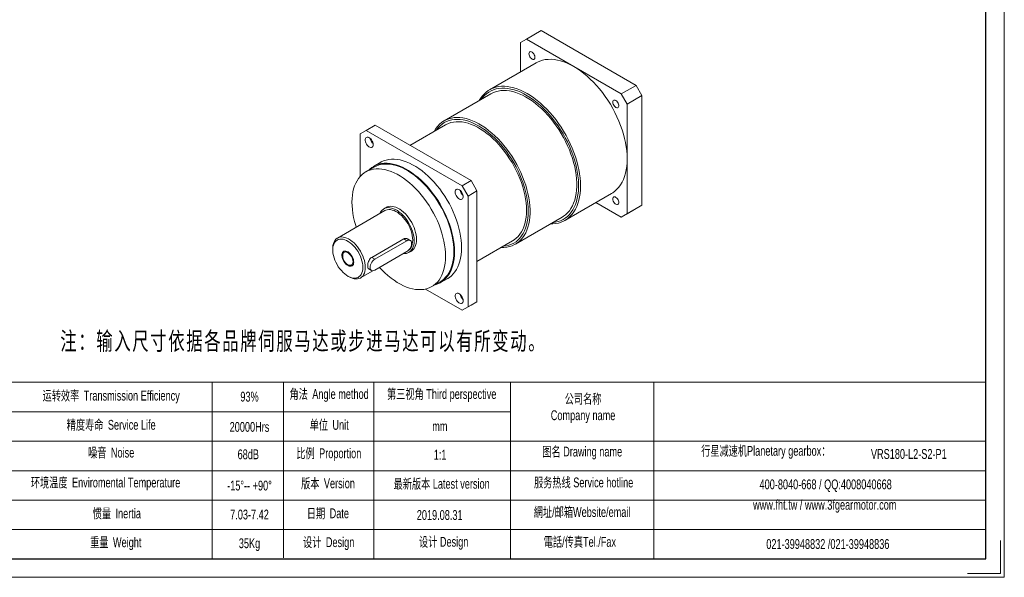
# Model space of a CAD drawing. Header units: millimetres. Extents: x 9783 to 11244, y -635 to 398.
# Tile 2 of 3: x 10313 to 11244, y -635 to -108. Entities that reach past the tile are written whole.
import ezdxf

# ---------------------------------------------------------------- set-up
doc = ezdxf.new("R2010")
doc.units = ezdxf.units.MM
doc.layers.get('0').update_dxf_attribs({"lineweight": 0})
doc.layers.add('SLD-0', color=7, linetype='Continuous', lineweight=18)
doc.layers.add('图框_外框线', color=7, linetype='Continuous', lineweight=18)
doc.styles.add('标准', font='arial.ttf', dxfattribs={"width": 0.667})

msp = doc.modelspace()

# ---------------------------------------------------------------- linework, layer by layer
at = {"color": 7, "linetype": 'Continuous', "lineweight": 15}
for p, q in [((10805.79, -118.17), (10791.79, -126.25)), ((10805.79, -118.17), (10895.4, -169.9)), ((10791.79, -126.25), (10786.19, -129.48)), ((10786.19, -157.11), (10786.19, -129.48)), ((10791.79, -126.25), (10836.59, -152.11)), ((10800.96, -148.58), (10756.8, -174.08)), ((10836.59, -152.11), (10881.4, -177.98)), ((10881.4, -177.98), (10895.4, -169.9)), ((10895.4, -169.9), (10901, -179.6)), ((10758.13, -177.88), (10713.98, -203.37)), ((10887, -187.68), (10881.4, -177.98)), ((10901, -179.6), (10887, -187.68)), ((10901, -179.6), (10901, -283.07)), ((10887, -187.68), (10887, -239.41)), ((10640.3, -212.41), (10634.7, -215.64)), ((10648.7, -207.56), (10640.3, -212.41)), ((10640.3, -212.41), (10731.03, -264.78)), ((10648.7, -207.56), (10739.43, -259.93)), ((10715.31, -207.17), (10681.67, -226.59)), ((10634.7, -255.8), (10634.7, -215.64)), ((10887, -239.41), (10887, -291.15)), ((10647.66, -247.14), (10639.82, -251.66)), ((10653.99, -242.57), (10647.27, -246.45)), ((10731.03, -264.78), (10739.43, -259.93)), ((10739.43, -259.93), (10745.03, -269.63)), ((10736.63, -274.48), (10731.03, -264.78)), ((10745.03, -269.63), (10736.63, -274.48)), ((10745.03, -269.63), (10745.03, -374.4)), ((10736.63, -274.48), (10736.63, -379.25)), ((10828.08, -297.54), (10872.23, -272.05)), ((10657.98, -288.28), (10613.17, -314.15)), ((10659.23, -285.27), (10656.99, -286.57)), ((10881.4, -294.38), (10857.47, -280.57)), ((10895.4, -286.3), (10881.4, -294.38)), ((10887, -291.15), (10901, -283.07)), ((10901, -283.07), (10895.4, -286.3)), ((10781.29, -319.97), (10825.45, -294.48)), ((10881.4, -294.38), (10887, -291.15)), ((10675.76, -315), (10645.52, -332.46)), ((10678.67, -316.68), (10675.76, -315)), ((10681.83, -316.37), (10679.27, -314.88)), ((10608.66, -324.12), (10608.66, -325.41)), ((10678.67, -316.68), (10648.42, -334.14)), ((10745.03, -336.34), (10778.67, -316.92)), ((10648.42, -334.14), (10645.52, -332.46)), ((10648.42, -344.49), (10678.67, -327.03)), ((10680.74, -327.72), (10682.98, -326.43)), ((10642.69, -343.32), (10645.26, -344.8)), ((10622.94, -350.14), (10624.06, -350.79)), ((10634.95, -351.87), (10646.71, -345.08)), ((10710.62, -356.2), (10717.34, -352.32)), ((10731.03, -382.48), (10696.25, -362.4)), ((10702.39, -360.04), (10710.23, -355.51)), ((10739.43, -377.63), (10731.03, -382.48)), ((10731.03, -382.48), (10736.63, -379.25)), ((10736.63, -379.25), (10745.03, -374.4)), ((10745.03, -374.4), (10739.43, -377.63))]:
    msp.add_line(p, q, dxfattribs=at)
for points in [[(10794.14, -140.08), (10794.24, -139.25), (10794.55, -138.61), (10795.04, -138.19), (10795.68, -138.04), (10796.41, -138.16), (10797.19, -138.55), (10797.95, -139.17), (10798.64, -139.98), (10799.21, -140.93), (10799.61, -141.93), (10799.82, -142.91), (10799.82, -143.81), (10799.61, -144.55), (10799.21, -145.09), (10798.64, -145.37), (10797.95, -145.39), (10797.19, -145.13), (10796.41, -144.62), (10795.68, -143.9), (10795.04, -143.01), (10794.55, -142.03), (10794.24, -141.03), (10794.14, -140.08)], [(10800.96, -148.58), (10802.09, -147.97), (10804.47, -146.92), (10806.97, -146.13), (10809.59, -145.58), (10812.31, -145.3), (10815.13, -145.26), (10818.04, -145.49), (10821.02, -145.97), (10824.06, -146.71), (10827.15, -147.69), (10830.28, -148.93), (10833.43, -150.4), (10836.59, -152.11)], [(10836.59, -152.11), (10839.76, -154.06), (10842.91, -156.22), (10846.04, -158.6), (10849.13, -161.18), (10852.17, -163.95), (10855.15, -166.91), (10858.05, -170.04), (10860.88, -173.33), (10863.6, -176.77), (10866.22, -180.33), (10868.72, -184.02), (10871.1, -187.81), (10873.34, -191.68), (10875.43, -195.64), (10877.37, -199.65), (10879.15, -203.7), (10880.76, -207.78), (10882.2, -211.86), (10883.46, -215.94), (10884.53, -220), (10885.41, -224.02), (10886.1, -227.99), (10886.6, -231.89), (10886.9, -235.7), (10887, -239.41)], [(10747.07, -184.27), (10748.27, -182.27), (10749.88, -180.05), (10751.66, -178.06), (10753.6, -176.29), (10755.7, -174.75), (10757.94, -173.46), (10760.31, -172.41), (10762.81, -171.62), (10765.43, -171.07), (10768.16, -170.79), (10770.98, -170.75), (10773.88, -170.98), (10776.86, -171.46), (10779.9, -172.2), (10782.99, -173.18), (10786.12, -174.42), (10789.27, -175.89), (10792.44, -177.6), (10795.6, -179.55), (10798.76, -181.71), (10801.88, -184.09), (10804.97, -186.67), (10808.01, -189.44), (10810.99, -192.4), (10813.9, -195.53), (10816.72, -198.82), (10819.45, -202.26), (10822.06, -205.82), (10824.57, -209.51), (10826.94, -213.3), (10829.18, -217.18), (10831.27, -221.13), (10833.22, -225.14), (10834.99, -229.19), (10836.61, -233.27), (10838.04, -237.35), (10839.3, -241.43), (10840.37, -245.49), (10841.26, -249.52), (10841.95, -253.48), (10842.44, -257.38), (10842.74, -261.19), (10842.84, -264.9), (10842.74, -268.5), (10842.44, -271.97), (10841.95, -275.29), (10841.26, -278.46), (10840.37, -281.47), (10839.3, -284.29), (10838.04, -286.92), (10836.61, -289.34), (10834.99, -291.56), (10833.22, -293.56), (10831.27, -295.33), (10829.18, -296.86), (10826.94, -298.15), (10824.57, -299.2), (10822.06, -300), (10819.45, -300.54), (10816.72, -300.83), (10814.38, -300.87)], [(10816.43, -299.69), (10816.43, -299.69), (10819.09, -299.32), (10821.64, -298.7), (10824.07, -297.82), (10826.36, -296.7), (10828.52, -295.33), (10830.53, -293.72), (10832.38, -291.89), (10834.08, -289.82), (10835.6, -287.55), (10836.94, -285.06), (10838.1, -282.38), (10839.08, -279.51), (10839.86, -276.47), (10840.46, -273.27), (10840.85, -269.91), (10841.05, -266.42), (10841.05, -262.81), (10840.85, -259.09), (10840.46, -255.28), (10839.86, -251.39), (10839.08, -247.45), (10838.1, -243.45), (10836.94, -239.43), (10835.6, -235.39), (10834.08, -231.36), (10832.38, -227.34), (10830.53, -223.36), (10828.52, -219.44), (10826.36, -215.58), (10824.07, -211.8), (10821.64, -208.12), (10819.09, -204.56), (10816.43, -201.12), (10813.68, -197.82), (10810.83, -194.68), (10807.91, -191.71), (10804.92, -188.91), (10801.89, -186.3), (10798.81, -183.9), (10795.7, -181.7), (10792.57, -179.73), (10789.45, -177.98), (10786.33, -176.47), (10783.23, -175.2), (10780.17, -174.17), (10777.16, -173.39), (10774.2, -172.87), (10771.32, -172.6), (10768.52, -172.58), (10765.81, -172.82), (10763.21, -173.32), (10760.72, -174.07), (10758.35, -175.07), (10756.12, -176.32), (10754.04, -177.81), (10752.11, -179.53), (10750.33, -181.48), (10749.11, -183.09)], [(10825.45, -294.48), (10826.79, -293.65), (10828.8, -292.12), (10830.66, -290.35), (10832.36, -288.36), (10833.89, -286.15), (10835.24, -283.73), (10836.41, -281.11), (10837.39, -278.3), (10838.18, -275.31), (10838.77, -272.16), (10839.17, -268.86), (10839.37, -265.43), (10839.37, -261.87), (10839.17, -258.2), (10838.77, -254.44), (10838.18, -250.6), (10837.39, -246.7), (10836.41, -242.76), (10835.24, -238.79), (10833.89, -234.81), (10832.36, -230.84), (10830.66, -226.89), (10828.8, -222.98), (10826.79, -219.12), (10824.62, -215.33), (10822.32, -211.63), (10819.9, -208.04), (10817.35, -204.56), (10814.7, -201.22), (10811.95, -198.02), (10809.11, -194.98), (10806.21, -192.12), (10803.24, -189.43), (10800.23, -186.95), (10797.18, -184.67), (10794.1, -182.61), (10791.02, -180.77), (10787.94, -179.17), (10784.88, -177.8), (10781.84, -176.68), (10778.85, -175.81), (10775.91, -175.19), (10773.04, -174.83), (10770.25, -174.73), (10767.55, -174.88), (10764.95, -175.29), (10762.46, -175.95), (10760.09, -176.87), (10758.13, -177.88)], [(10873.34, -185.8), (10873.44, -184.97), (10873.75, -184.33), (10874.24, -183.91), (10874.88, -183.76), (10875.61, -183.88), (10876.39, -184.27), (10877.15, -184.89), (10877.84, -185.71), (10878.41, -186.65), (10878.81, -187.65), (10879.02, -188.63), (10879.02, -189.53), (10878.81, -190.28), (10878.41, -190.81), (10877.84, -191.09), (10877.15, -191.11), (10876.39, -190.85), (10875.61, -190.34), (10874.88, -189.62), (10874.24, -188.73), (10873.75, -187.75), (10873.44, -186.75), (10873.34, -185.8)], [(10704.58, -213.37), (10704.84, -212.89), (10706.28, -210.57), (10707.9, -208.47), (10709.68, -206.59), (10711.61, -204.94), (10713.7, -203.53), (10715.94, -202.36), (10718.3, -201.44), (10720.79, -200.78), (10723.39, -200.37), (10726.09, -200.22), (10728.89, -200.32), (10731.76, -200.68), (10734.7, -201.3), (10737.69, -202.17), (10740.72, -203.29), (10743.79, -204.66), (10746.87, -206.26), (10749.95, -208.1), (10753.02, -210.16), (10756.07, -212.44), (10759.09, -214.93), (10762.05, -217.61), (10764.96, -220.47), (10767.79, -223.51), (10770.54, -226.71), (10773.19, -230.05), (10775.74, -233.53), (10778.17, -237.12), (10780.47, -240.82), (10782.63, -244.61), (10784.65, -248.47), (10786.51, -252.38), (10788.2, -256.33), (10789.73, -260.31), (10791.08, -264.28), (10792.25, -268.25), (10793.23, -272.2), (10794.02, -276.09), (10794.62, -279.93), (10795.01, -283.69), (10795.21, -287.36), (10795.21, -290.92), (10795.01, -294.35), (10794.62, -297.65), (10794.02, -300.8), (10793.23, -303.79), (10792.25, -306.6), (10791.08, -309.22), (10789.73, -311.64), (10788.2, -313.85), (10786.51, -315.84), (10784.65, -317.61), (10782.63, -319.14), (10780.47, -320.43), (10778.17, -321.47), (10775.74, -322.26), (10773.19, -322.8), (10770.54, -323.08), (10767.94, -323.11)], [(10769.91, -321.97), (10770.23, -321.95), (10772.81, -321.58), (10775.29, -320.96), (10777.64, -320.09), (10779.86, -318.97), (10781.94, -317.61), (10783.87, -316.01), (10785.64, -314.18), (10787.24, -312.12), (10788.68, -309.85), (10789.93, -307.38), (10791.01, -304.71), (10791.89, -301.86), (10792.58, -298.83), (10793.07, -295.65), (10793.37, -292.33), (10793.47, -288.88), (10793.37, -285.31), (10793.07, -281.64), (10792.58, -277.89), (10791.89, -274.07), (10791.01, -270.2), (10789.93, -266.29), (10788.68, -262.37), (10787.24, -258.45), (10785.64, -254.54), (10783.87, -250.66), (10781.94, -246.83), (10779.86, -243.06), (10777.64, -239.38), (10775.29, -235.8), (10772.81, -232.32), (10770.23, -228.98), (10767.55, -225.77), (10764.78, -222.72), (10761.93, -219.84), (10759.02, -217.14), (10756.06, -214.63), (10753.06, -212.33), (10750.03, -210.24), (10746.99, -208.37), (10743.95, -206.73), (10740.92, -205.33), (10737.92, -204.16), (10734.96, -203.25), (10732.05, -202.59), (10729.2, -202.19), (10726.43, -202.04), (10723.75, -202.14), (10721.17, -202.51), (10718.69, -203.13), (10716.34, -204), (10714.12, -205.12), (10712.04, -206.48), (10710.11, -208.08), (10708.34, -209.91), (10706.73, -211.97), (10706.55, -212.23)], [(10778.67, -316.92), (10780.22, -315.93), (10782.15, -314.41), (10783.93, -312.65), (10785.54, -310.66), (10786.98, -308.46), (10788.24, -306.05), (10789.31, -303.45), (10790.2, -300.66), (10790.89, -297.7), (10791.39, -294.57), (10791.69, -291.31), (10791.79, -287.91), (10791.69, -284.39), (10791.39, -280.78), (10790.89, -277.08), (10790.2, -273.32), (10789.31, -269.51), (10788.24, -265.66), (10786.98, -261.79), (10785.54, -257.93), (10783.93, -254.09), (10782.15, -250.28), (10780.22, -246.52), (10778.14, -242.84), (10775.92, -239.23), (10773.57, -235.74), (10771.1, -232.35), (10768.52, -229.1), (10765.85, -226), (10763.09, -223.06), (10760.26, -220.29), (10757.38, -217.71), (10754.44, -215.33), (10751.47, -213.16), (10748.49, -211.2), (10745.49, -209.47), (10742.51, -207.98), (10739.54, -206.73), (10736.6, -205.72), (10733.72, -204.97), (10730.89, -204.47), (10728.13, -204.23), (10725.46, -204.24), (10722.88, -204.52), (10720.41, -205.05), (10718.06, -205.84), (10715.84, -206.88), (10715.31, -207.17)], [(10646.88, -225.89), (10646.77, -224.83), (10646.47, -223.7), (10645.99, -222.58), (10645.35, -221.51), (10644.59, -220.57), (10643.75, -219.79), (10642.88, -219.23), (10642.01, -218.9), (10641.21, -218.84), (10640.5, -219.04), (10639.94, -219.49), (10639.54, -220.17), (10639.34, -221.04), (10639.34, -222.05), (10639.54, -223.15), (10639.94, -224.29), (10640.5, -225.39), (10641.21, -226.4), (10642.01, -227.27), (10642.88, -227.94), (10643.75, -228.39), (10644.59, -228.58), (10645.35, -228.52), (10645.99, -228.19), (10646.47, -227.62), (10646.77, -226.84), (10646.88, -225.89)], [(10653.99, -242.57), (10654.52, -242.28), (10656.74, -241.24), (10659.09, -240.45), (10661.56, -239.92), (10664.14, -239.65), (10666.81, -239.63), (10669.56, -239.87), (10672.39, -240.37), (10675.28, -241.12), (10678.21, -242.13), (10681.18, -243.38), (10684.17, -244.87), (10687.16, -246.6), (10690.15, -248.56), (10693.12, -250.73), (10696.05, -253.11), (10698.94, -255.7), (10701.77, -258.46), (10704.53, -261.4), (10707.2, -264.51), (10709.77, -267.75), (10712.24, -271.14), (10714.59, -274.64), (10716.81, -278.24), (10718.89, -281.92), (10720.83, -285.68), (10722.6, -289.49), (10724.21, -293.33), (10725.65, -297.2), (10726.91, -301.06), (10727.99, -304.91), (10728.88, -308.72), (10729.57, -312.49), (10730.07, -316.18), (10730.37, -319.8), (10730.47, -323.31), (10730.37, -326.71), (10730.07, -329.97), (10729.57, -333.1), (10728.88, -336.06), (10727.99, -338.85), (10726.91, -341.45), (10725.65, -343.86), (10724.21, -346.06), (10722.6, -348.05), (10720.83, -349.81), (10718.89, -351.33), (10717.34, -352.32)], [(10887, -239.41), (10886.9, -243.01), (10886.6, -246.48), (10886.1, -249.8), (10885.41, -252.97), (10884.53, -255.98), (10883.46, -258.8), (10882.2, -261.43), (10880.76, -263.85), (10879.15, -266.07), (10877.37, -268.07), (10875.43, -269.84), (10873.34, -271.37), (10872.23, -272.05)], [(10715.35, -331.39), (10715.25, -327.92), (10714.95, -324.35), (10714.46, -320.7), (10713.78, -316.99), (10712.9, -313.22), (10711.84, -309.42), (10710.59, -305.6), (10709.17, -301.79), (10707.58, -297.99), (10705.83, -294.23), (10703.92, -290.52), (10701.86, -286.88), (10699.67, -283.33), (10697.35, -279.87), (10694.91, -276.53), (10692.37, -273.32), (10689.73, -270.26), (10687.01, -267.36), (10684.21, -264.62), (10681.36, -262.07), (10678.46, -259.72), (10675.53, -257.58), (10672.58, -255.64), (10669.63, -253.94), (10666.68, -252.46), (10663.75, -251.23), (10660.85, -250.23), (10658, -249.49), (10655.2, -249), (10652.48, -248.76), (10649.84, -248.77), (10647.3, -249.05), (10644.86, -249.57), (10642.54, -250.35), (10640.35, -251.37), (10638.29, -252.64), (10636.38, -254.14), (10634.63, -255.88), (10633.04, -257.84), (10631.62, -260.01), (10630.37, -262.39), (10629.31, -264.97), (10628.44, -267.72), (10627.75, -270.65), (10627.26, -273.73), (10626.96, -276.96), (10626.86, -280.31), (10626.96, -283.78), (10627.26, -287.35), (10627.75, -291), (10628.44, -294.72), (10629.31, -298.48), (10630.37, -302.28), (10630.89, -303.92)], [(10642.67, -250.02), (10643.79, -248.96), (10645.72, -247.44), (10647.8, -246.16), (10650.02, -245.12), (10652.37, -244.33), (10654.84, -243.8), (10657.41, -243.53), (10660.09, -243.51), (10662.84, -243.75), (10665.67, -244.25), (10668.56, -245), (10671.49, -246.01), (10674.46, -247.26), (10677.45, -248.75), (10680.44, -250.48), (10683.43, -252.44), (10686.4, -254.61), (10689.33, -256.99), (10692.22, -259.57), (10695.05, -262.34), (10697.8, -265.28), (10700.48, -268.38), (10703.05, -271.63), (10705.52, -275.02), (10707.87, -278.52), (10710.09, -282.12), (10712.17, -285.8), (10714.11, -289.56), (10715.88, -293.37), (10717.49, -297.21), (10718.93, -301.08), (10720.19, -304.94), (10721.27, -308.79), (10722.16, -312.6), (10722.85, -316.37), (10723.35, -320.06), (10723.65, -323.68), (10723.75, -327.19), (10723.65, -330.59), (10723.35, -333.85), (10722.85, -336.98), (10722.16, -339.94), (10721.27, -342.73), (10720.19, -345.33), (10718.93, -347.74), (10717.49, -349.94), (10715.88, -351.93), (10714.11, -353.69), (10712.17, -355.21), (10710.09, -356.49), (10707.87, -357.53), (10705.52, -358.32), (10705.23, -358.39)], [(10710.23, -355.51), (10711.76, -354.54), (10713.67, -353.03), (10715.42, -351.3), (10717.01, -349.34), (10718.43, -347.16), (10719.68, -344.78), (10720.74, -342.21), (10721.62, -339.46), (10722.3, -336.53), (10722.79, -333.45), (10723.09, -330.22), (10723.19, -326.87), (10723.09, -323.4), (10722.79, -319.83), (10722.3, -316.18), (10721.62, -312.46), (10720.74, -308.69), (10719.68, -304.89), (10718.43, -301.08), (10717.01, -297.26), (10715.42, -293.47), (10713.67, -289.71), (10711.76, -286), (10709.7, -282.36), (10707.51, -278.8), (10705.19, -275.34), (10702.75, -272.01), (10700.21, -268.8), (10697.57, -265.73), (10694.85, -262.83), (10692.05, -260.1), (10689.2, -257.55), (10686.3, -255.2), (10683.37, -253.05), (10680.42, -251.12), (10677.47, -249.41), (10674.52, -247.94), (10671.59, -246.7), (10668.69, -245.71), (10665.84, -244.96), (10663.05, -244.47), (10660.32, -244.23), (10657.68, -244.25), (10655.14, -244.52), (10652.7, -245.04), (10650.38, -245.82), (10648.19, -246.85), (10647.66, -247.14)], [(10724.46, -270.68), (10724.56, -271.75), (10724.86, -272.87), (10725.34, -274), (10725.98, -275.06), (10726.74, -276.01), (10727.58, -276.78), (10728.46, -277.35), (10729.32, -277.67), (10730.13, -277.73), (10730.83, -277.54), (10731.39, -277.08), (10731.79, -276.41), (10731.99, -275.54), (10731.99, -274.52), (10731.79, -273.42), (10731.39, -272.29), (10730.83, -271.18), (10730.13, -270.17), (10729.32, -269.31), (10728.46, -268.63), (10727.58, -268.18), (10726.74, -267.99), (10725.98, -268.06), (10725.34, -268.38), (10724.86, -268.95), (10724.56, -269.73), (10724.46, -270.68)], [(10873.34, -277.26), (10873.44, -276.43), (10873.75, -275.78), (10874.24, -275.37), (10874.88, -275.22), (10875.61, -275.34), (10876.39, -275.73), (10877.15, -276.35), (10877.84, -277.16), (10878.41, -278.1), (10878.81, -279.1), (10879.02, -280.09), (10879.02, -280.99), (10878.81, -281.73), (10878.41, -282.27), (10877.84, -282.55), (10877.15, -282.57), (10876.39, -282.31), (10875.61, -281.8), (10874.88, -281.08), (10874.24, -280.19), (10873.75, -279.21), (10873.44, -278.21), (10873.34, -277.26)], [(10685.67, -316.84), (10685.57, -314.69), (10685.27, -312.45), (10684.79, -310.14), (10684.11, -307.8), (10683.26, -305.45), (10682.24, -303.12), (10681.06, -300.84), (10679.74, -298.64), (10678.29, -296.53), (10676.74, -294.55), (10675.08, -292.71), (10673.36, -291.05), (10671.58, -289.57), (10669.78, -288.3), (10667.96, -287.25), (10666.15, -286.43), (10664.37, -285.86), (10662.65, -285.53), (10661, -285.46), (10659.44, -285.64), (10657.99, -286.08), (10656.67, -286.76), (10655.49, -287.68), (10654.47, -288.83), (10653.62, -290.2), (10653.23, -291.02)], [(10684.27, -316.04), (10684.17, -313.95), (10683.87, -311.78), (10683.37, -309.54), (10682.69, -307.28), (10681.82, -305.01), (10680.79, -302.77), (10679.6, -300.59), (10678.27, -298.49), (10676.82, -296.51), (10675.26, -294.66), (10673.62, -292.98), (10671.92, -291.48), (10670.18, -290.19), (10668.43, -289.11), (10666.67, -288.28), (10664.95, -287.68), (10663.28, -287.35), (10661.68, -287.27), (10660.17, -287.45), (10658.78, -287.88), (10657.98, -288.28)], [(10687.91, -315.55), (10687.81, -313.4), (10687.51, -311.15), (10687.03, -308.85), (10686.35, -306.51), (10685.5, -304.16), (10684.48, -301.83), (10683.3, -299.55), (10681.98, -297.34), (10680.53, -295.24), (10678.98, -293.25), (10677.32, -291.42), (10675.6, -289.75), (10673.82, -288.27), (10672.02, -287), (10670.2, -285.95), (10668.39, -285.14), (10666.61, -284.56), (10664.89, -284.24), (10663.24, -284.17), (10661.68, -284.35), (10660.23, -284.79), (10659.23, -285.27)], [(10608.66, -324.12), (10608.69, -323.12), (10608.89, -321.22), (10609.29, -319.47), (10609.88, -317.9), (10610.65, -316.52), (10611.6, -315.36), (10612.72, -314.43), (10613.98, -313.75), (10615.37, -313.31), (10616.88, -313.13), (10618.48, -313.21), (10620.15, -313.55), (10621.87, -314.14), (10623.62, -314.98), (10625.38, -316.05), (10627.12, -317.34), (10628.82, -318.84), (10630.46, -320.52), (10632.02, -322.37), (10633.47, -324.35), (10634.8, -326.45), (10635.99, -328.63), (10637.02, -330.87), (10637.88, -333.14), (10638.57, -335.41), (10639.06, -337.64), (10639.36, -339.81), (10639.46, -341.9)], [(10637.22, -341.9), (10637.12, -339.89), (10636.82, -337.79), (10636.33, -335.64), (10635.65, -333.46), (10634.79, -331.28), (10633.76, -329.13), (10632.58, -327.05), (10631.27, -325.06), (10629.84, -323.19), (10628.31, -321.47), (10626.71, -319.92), (10625.05, -318.56), (10623.37, -317.42), (10621.68, -316.5), (10620, -315.82), (10618.37, -315.39), (10616.8, -315.22), (10615.32, -315.31), (10613.95, -315.65), (10612.7, -316.25), (10611.59, -317.1), (10610.65, -318.17), (10609.87, -319.46), (10609.29, -320.95), (10608.89, -322.62), (10608.69, -324.45), (10608.69, -326.4), (10608.89, -328.46), (10609.29, -330.59), (10609.87, -332.76), (10610.65, -334.94), (10611.59, -337.11), (10612.7, -339.23), (10613.95, -341.27), (10615.32, -343.2), (10616.8, -345), (10618.37, -346.64), (10620, -348.09), (10621.68, -349.35), (10623.37, -350.38), (10625.05, -351.18), (10626.71, -351.74), (10628.31, -352.04), (10629.84, -352.08), (10631.27, -351.86), (10632.58, -351.39), (10633.76, -350.67), (10634.79, -349.71), (10635.65, -348.52), (10636.33, -347.13), (10636.82, -345.54), (10637.12, -343.79), (10637.22, -341.9)], [(10678.67, -327.03), (10679.66, -326.32), (10680.61, -325.39), (10681.46, -324.29), (10682.17, -323.06), (10682.7, -321.77), (10683.03, -320.48), (10683.15, -319.27), (10683.03, -318.18), (10682.7, -317.28), (10682.17, -316.61), (10681.46, -316.2), (10680.61, -316.07), (10679.66, -316.24), (10678.67, -316.68)], [(10680.51, -325.51), (10680.79, -325.28), (10681.82, -324.24), (10682.69, -322.97), (10683.37, -321.49), (10683.87, -319.83), (10684.17, -318), (10684.27, -316.04)], [(10682.98, -326.43), (10683.3, -326.23), (10684.48, -325.31), (10685.5, -324.16), (10686.35, -322.8), (10687.03, -321.24), (10687.51, -319.49), (10687.81, -317.59), (10687.91, -315.55)], [(10675.59, -328.81), (10676.74, -328.83), (10678.29, -328.65), (10679.74, -328.21), (10681.06, -327.53), (10682.24, -326.61), (10683.26, -325.46), (10684.11, -324.09), (10684.79, -322.53), (10685.27, -320.79), (10685.57, -318.88), (10685.67, -316.84)], [(10627.84, -336.48), (10627.74, -335.29), (10627.45, -334.02), (10626.97, -332.74), (10626.32, -331.5), (10625.54, -330.35), (10624.65, -329.33), (10623.69, -328.49), (10622.7, -327.86), (10621.71, -327.47), (10620.79, -327.33), (10619.94, -327.45), (10619.23, -327.82), (10618.66, -328.44), (10618.27, -329.26), (10618.07, -330.27), (10618.07, -331.41), (10618.27, -332.65), (10618.66, -333.93), (10619.23, -335.19), (10619.94, -336.4), (10620.79, -337.49), (10621.71, -338.42), (10622.7, -339.16), (10623.69, -339.68), (10624.65, -339.94), (10625.54, -339.95), (10626.32, -339.71), (10626.97, -339.21), (10627.45, -338.49), (10627.74, -337.56), (10627.84, -336.48)], [(10648.42, -334.14), (10647.43, -334.84), (10646.48, -335.77), (10645.63, -336.88), (10644.92, -338.11), (10644.39, -339.4), (10644.06, -340.68), (10643.94, -341.9), (10644.06, -342.99), (10644.39, -343.89), (10644.92, -344.56), (10645.63, -344.97), (10646.48, -345.1), (10647.43, -344.93), (10648.42, -344.49)], [(10652.9, -341.9), (10655.2, -344.35), (10658, -347.08), (10660.85, -349.63), (10663.75, -351.98), (10666.68, -354.13), (10669.63, -356.06), (10672.58, -357.77), (10675.53, -359.24), (10678.46, -360.48), (10681.36, -361.47), (10684.21, -362.21), (10687.01, -362.71), (10689.73, -362.94), (10692.37, -362.93), (10694.91, -362.66), (10697.35, -362.13), (10699.67, -361.36), (10701.86, -360.33), (10703.92, -359.06), (10705.83, -357.56), (10707.58, -355.82), (10709.17, -353.86), (10710.59, -351.69), (10711.84, -349.31), (10712.9, -346.74), (10713.78, -343.98), (10714.46, -341.06), (10714.95, -337.97), (10715.25, -334.75), (10715.35, -331.39)], [(10639.46, -341.9), (10639.36, -343.87), (10639.06, -345.7), (10638.57, -347.36), (10637.88, -348.83), (10637.02, -350.1), (10635.99, -351.15), (10634.8, -351.96), (10633.47, -352.52), (10632.02, -352.83), (10630.46, -352.88), (10628.82, -352.67), (10627.12, -352.2), (10625.38, -351.49), (10624.06, -350.79)], [(10732.02, -373.36), (10731.91, -372.3), (10731.61, -371.17), (10731.13, -370.04), (10730.49, -368.98), (10729.73, -368.04), (10728.89, -367.26), (10728.02, -366.69), (10727.15, -366.37), (10726.35, -366.31), (10725.64, -366.51), (10725.08, -366.96), (10724.68, -367.64), (10724.48, -368.5), (10724.48, -369.52), (10724.68, -370.62), (10725.08, -371.75), (10725.64, -372.86), (10726.35, -373.87), (10727.15, -374.73), (10728.02, -375.41), (10728.89, -375.86), (10729.73, -376.05), (10730.49, -375.98), (10731.13, -375.66), (10731.61, -375.09), (10731.91, -374.31), (10732.02, -373.36)]]:
    msp.add_lwpolyline(points, dxfattribs=at)
at = {"color": 7, "linetype": 'Continuous', "lineweight": 0}
msp.add_lwpolyline([(10628.54, -336.89), (10628.44, -338.05), (10628.14, -339.06), (10627.65, -339.87), (10627, -340.46), (10626.19, -340.8), (10625.27, -340.88), (10624.26, -340.7), (10623.21, -340.27), (10622.15, -339.6), (10621.11, -338.71), (10620.14, -337.64), (10619.28, -336.43), (10618.54, -335.11), (10617.97, -333.74), (10617.57, -332.37), (10617.37, -331.05), (10617.37, -329.82), (10617.57, -328.73), (10617.97, -327.82), (10618.54, -327.12), (10619.28, -326.65), (10620.14, -326.44), (10621.11, -326.49), (10622.15, -326.79), (10623.21, -327.35), (10624.26, -328.13), (10625.27, -329.12), (10626.19, -330.26), (10627, -331.53), (10627.65, -332.88), (10628.14, -334.25), (10628.44, -335.61), (10628.54, -336.89)], dxfattribs=at)
at = {"color": 7, "linetype": 'Continuous', "lineweight": 15}
for centre, radius, start, end in [((10652.3, -218.4), 8.55, 190.05165, 229.94298), ((10737.43, -267.55), 8.54, 190.02952, 229.9651), ((10737.44, -365.87), 8.55, 190.05165, 229.94298)]:
    msp.add_arc(centre, radius, start, end, dxfattribs=at)
for points, knots in [([(10679.25, -314.92), (10678.85, -314.73), (10677.99, -314.34), (10676.72, -314.52), (10675.98, -314.89), (10675.76, -315)], [0, 0, 0, 0, 1.394263, 2.986485, 3.665354, 3.665354, 3.665354, 3.665354]), ([(10645.52, -332.46), (10645.04, -332.81), (10644.09, -333.5), (10642.98, -335.23), (10642.18, -337.23), (10641.74, -339.3), (10641.65, -341.15), (10641.95, -342.49), (10642.31, -343.2), (10642.67, -343.28), (10642.7, -343.28)], [0, 0, 0, 0, 1.718394, 3.434984, 5.197935, 6.99428, 8.741739, 10.437254, 12.152291, 12.36066, 12.36066, 12.36066, 12.36066])]:
    msp.add_open_spline(points, degree=3, knots=knots, dxfattribs=at)
at = {"layer": 'SLD-0'}
msp.add_line((10494.64, -450.52), (10494.64, -617.4), dxfattribs=at)
at = {"layer": '图框_外框线'}
for p, q in [((9912.32, -450.52), (11226.13, -450.52)), ((10562.17, -450.52), (10562.17, -616.47)), ((10647.42, -450.52), (10647.42, -617.4)), ((10776.61, -450.52), (10776.61, -617.4)), ((10912.27, -450.52), (10912.27, -617.4)), ((10038.22, -478.36), (10776.61, -478.36)), ((9912.32, -506.21), (11226.13, -506.21)), ((10038.22, -534.05), (11226.13, -534.05)), ((10038.22, -561.89), (11226.13, -561.89)), ((10038.22, -589.74), (11226.13, -589.74))]:
    msp.add_line(p, q, dxfattribs=at)
at = {"layer": '图框_外框线', "color": 3}
msp.add_lwpolyline([(9783.33, -634.78), (11243.52, -634.78), (11243.52, 397.78), (9783.33, 397.78)], close=True, dxfattribs=at)
at = {"layer": '图框_外框线', "color": 3, "lineweight": 25}
msp.add_lwpolyline([(9870.25, -617.4), (11226.13, -617.4), (11226.13, 380.39), (9870.25, 380.39)], close=True, dxfattribs=at)
at = {"layer": '图框_外框线', "color": 3}
msp.add_lwpolyline([(11240.04, -600.01), (11240.04, -631.3), (11208.75, -631.3)], dxfattribs=at)

# ---------------------------------------------------------------- texts
at = {"layer": 'SLD-0', "color": 1, "insert": (10576.6, -402.97), "char_height": 8, "width": 572.4389, "attachment_point": 2, "line_spacing_factor": 1.15057, "style": '标准'}
msp.add_mtext('{\\fSimSun|b1|i0|c0|p34;\\T1.1;  \\fSimSun|b1|i0|c134|p34;\\H2.125x;注：输入尺寸依据各品牌伺服马达或步进马达可以有所变动。}', dxfattribs=at)
at = {"layer": 'SLD-0', "color": 1, "attachment_point": 2, "style": '标准'}
for s, insert, char_height, width in [('{\\fSimSun|b0|i0|c134|p2;角法 }Angle method ', (10605.25, -456.93), 9.2812, 118.695), ('{\\fSimSun|b0|i0|c134|p2;第三视角} Third perspective', (10711.69, -456.93), 9.2812, 118.695), ('{\\fSimSun|b0|i0|c134|p2;运转效率 }Transmission Efficiency', (10399.25, -458.46), 9.2812, 157.7214), ('93%', (10529.98, -459.41), 9.281, 118.695), ('{\\fSimSun|b0|i0|c134|p2;公司名称}\\PCompany name', (10845.3, -461.51), 9.2812, 118.695), ('{\\fSimSun|b0|i0|c134|p2;精度寿命 }Service Life', (10399.25, -486.04), 9.2812, 157.7214), ('20000Hrs', (10529.98, -488.01), 9.281, 118.695), ('{\\fSimSun|b0|i0|c134|p2;单位 }Unit', (10605.3, -486.08), 9.2812, 118.695), ('mm', (10709.94, -487.39), 9.281, 118.695), ('{\\fSimSun|b0|i0|c134|p2;噪音 }Noise', (10399.25, -512.3), 9.2812, 157.7214), ('{\\fSimSun|b0|i0|c134|p2;比例 }Proportion', (10604.96, -512.93), 9.2812, 118.695), ('{\\fSimSun|b0|i0|c134|p2;图名} Drawing name', (10844.54, -511.34), 9.2812, 118.695), ('  {\\fSimSun|b0|i0|c134|p2;行星减速机}Planetary gearbox{\\fSimSun|b0|i0|c134|p2;：}', (11015.65, -510.62), 9.2812, 171.3703), ('68dB', (10528.84, -513.92), 9.281, 118.695), ('1:1', (10710.17, -514.31), 9.281, 118.695), ('\\pxt5;{\\C256;VRS180-L2-S2-P1}', (11153.25, -513.58), 9.2812, 118.695), ('{\\fSimSun|b0|i0|c134|p2;环境温度 }Enviromental Temperature', (10393.93, -540.55), 9.2812, 157.7214), ('{\\fSimSun|b0|i0|c134|p2;服务热线} Service hotline', (10845.86, -540.52), 9.2812, 118.695), ('-15%%D-- +90%%D', (10529.98, -543.44), 9.2812, 118.695), ('{\\fSimSun|b0|i0|c134|p2;版本 }Version', (10604.19, -541.36), 9.2812, 118.695), ('{\\fSimSun|b0|i0|c134|p2;最新版本} Latest version', (10711.62, -541.76), 9.2812, 118.695), ('400-8040-668 / QQ:4008040668', (11074.64, -542.3), 9.2812, 207.1499), ('{\\fSimSun|b0|i0|c134|p2;網址}/{\\fSimSun|b0|i0|c134|p2;邮箱}Website/email', (10844.41, -568.49), 9.2812, 118.695), ('www.fht.tw / www.3fgearmotor.com ', (11073.79, -561.63), 9.2812, 156.4622), ('{\\fSimSun|b0|i0|c134|p2;惯量 }Inertia', (10404.57, -569.79), 9.2812, 157.7214), ('7.03-7.42', (10529.98, -570.8), 9.281, 118.695), ('{\\fSimSun|b0|i0|c134|p2;日期 }Date', (10604.1, -569.68), 9.2812, 118.695), ('2019.08.31', (10709.76, -571.29), 9.281, 118.695), ('{\\fSimSun|b0|i0|c134|p2;设计 }Design', (10604.86, -596.94), 9.2812, 118.695), ('{\\fSimSun|b0|i0|c134|p2;设计} Design', (10713.56, -596.58), 9.2812, 118.695), ('{\\fSimSun|b0|i0|c134|p2;電話}/{\\fSimSun|b0|i0|c134|p2;传真}Tel./Fax', (10842.33, -596.67), 9.2812, 118.695), ('{\\fSimSun|b0|i0|c134|p2;重量 }Weight', (10403.58, -597.04), 9.2812, 157.7214), ('35Kg', (10529.98, -597.94), 9.281, 118.695), ('021-39948832 /021-39948836 ', (11076.71, -598.7), 9.2812, 118.695)]:
    msp.add_mtext(s, dxfattribs=dict(at, insert=insert, char_height=char_height, width=width))

doc.saveas('drawing.dxf')
